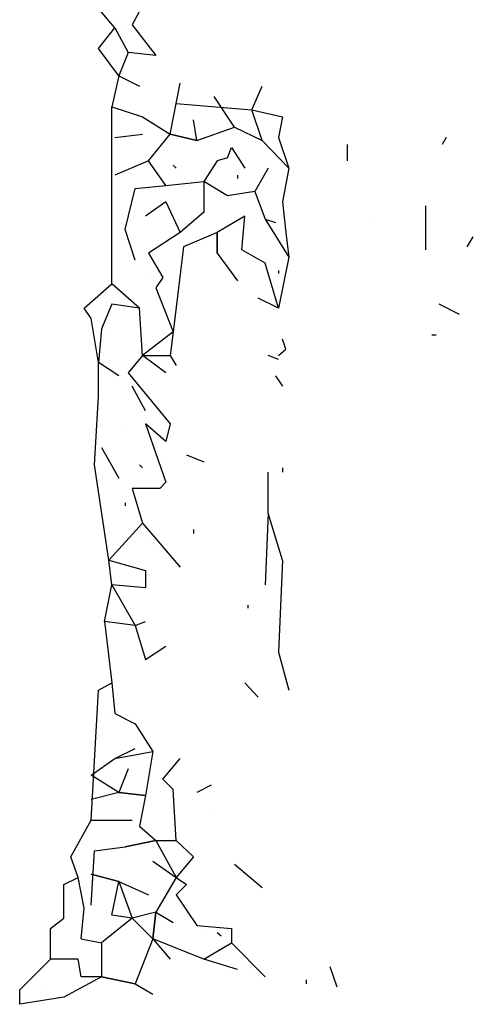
# Model space of a CAD drawing. Extents: x 0.09 to 3.89, y 0.21 to 4.75.
# Tile 1 of 6: x 1.9 to 2.34, y 0.21 to 1.17. Entities that reach past the tile are written whole.
import ezdxf

# ---------------------------------------------------------------- set-up
doc = ezdxf.new("R2010")
doc.units = 0
doc.header["$LTSCALE"] = 0.4
doc.header["$MEASUREMENT"] = 0
doc.layers.get('0').update_dxf_attribs({"color": 9, "linetype": 'CONTINUOUS'})

msp = doc.modelspace()

# ---------------------------------------------------------------- linework, layer by layer
for p, q in [((1.996, 1.16), (1.96, 1.203)), ((2.029, 1.193), (2.013, 1.163)), ((1.98, 1.14), (1.996, 1.16)), ((1.996, 1.16), (2.009, 1.136)), ((2.003, 1.163), (2.003, 1.163)), ((2.013, 1.163), (2.036, 1.133)), ((2, 1.113), (1.98, 1.14)), ((2.009, 1.136), (2, 1.113)), ((2.036, 1.133), (2.009, 1.136)), ((2, 1.113), (1.993, 1.083)), ((2, 1.113), (2.02, 1.103)), ((2.05, 1.056), (2.06, 1.106)), ((2.13, 1.08), (2.14, 1.103)), ((2.113, 1.063), (2.093, 1.093)), ((1.993, 0.91), (1.993, 1.083)), ((1.993, 1.083), (2.023, 1.073)), ((2.056, 1.086), (2.13, 1.08)), ((2.14, 1.05), (2.13, 1.08)), ((2.13, 1.08), (2.16, 1.073)), ((2.023, 1.073), (2.05, 1.056)), ((2.076, 1.05), (2.073, 1.07)), ((2.16, 1.073), (2.156, 1.053)), ((2.076, 1.05), (2.113, 1.063)), ((2.113, 1.063), (2.14, 1.05)), ((1.996, 1.053), (2.023, 1.056)), ((2.029, 1.03), (2.05, 1.056)), ((2.05, 1.056), (2.076, 1.05)), ((2.076, 1.05), (2.05, 1.056)), ((2.14, 1.05), (2.166, 1.023)), ((2.156, 1.053), (2.166, 1.023)), ((2.32, 1.053), (2.316, 1.046)), ((2.106, 1.033), (2.11, 1.043)), ((2.11, 1.043), (2.123, 1.023)), ((2.223, 1.046), (2.223, 1.03)), ((2.029, 1.03), (1.996, 1.016)), ((2.046, 1.006), (2.029, 1.03)), ((2.096, 1.03), (2.083, 1.01)), ((2.106, 1.033), (2.096, 1.03)), ((2.053, 1.026), (2.056, 1.023)), ((2.146, 1.023), (2.133, 1)), ((2.166, 1.023), (2.16, 0.99)), ((2.116, 1.016), (2.116, 1.013)), ((2.006, 0.963), (2.016, 1.003)), ((2.016, 1.003), (2.046, 1.006)), ((2.046, 1.006), (2.083, 1.01)), ((2.106, 0.996), (2.083, 1.01)), ((2.083, 1.01), (2.083, 0.98)), ((2.133, 1), (2.106, 0.996)), ((2.133, 1), (2.143, 0.973)), ((2.046, 0.99), (2.026, 0.976)), ((2.046, 0.99), (2.06, 0.96)), ((2.16, 0.99), (2.163, 0.96)), ((2.3, 0.943), (2.3, 0.986)), ((2.083, 0.98), (2.06, 0.96)), ((2.123, 0.976), (2.096, 0.96)), ((2.12, 0.943), (2.123, 0.976)), ((2.143, 0.973), (2.166, 0.936)), ((2.143, 0.973), (2.153, 0.97)), ((2.246, 0.976), (2.246, 0.976)), ((2.016, 0.933), (2.006, 0.963)), ((2.13, 0.97), (2.13, 0.97)), ((2.06, 0.96), (2.029, 0.94)), ((2.096, 0.96), (2.063, 0.946)), ((2.096, 0.94), (2.096, 0.96)), ((2.096, 0.96), (2.096, 0.94)), ((2.163, 0.96), (2.166, 0.936)), ((2.346, 0.956), (2.34, 0.946)), ((2.063, 0.946), (2.053, 0.863)), ((2.143, 0.93), (2.12, 0.943)), ((2.029, 0.94), (2.043, 0.916)), ((2.096, 0.94), (2.116, 0.913)), ((2.166, 0.936), (2.156, 0.886)), ((2.016, 0.933), (2.016, 0.933)), ((2.156, 0.886), (2.143, 0.93)), ((2.029, 0.92), (2.029, 0.92)), ((2.043, 0.916), (2.036, 0.906)), ((2.156, 0.923), (2.156, 0.92)), ((1.966, 0.886), (1.993, 0.91)), ((2.02, 0.886), (1.993, 0.91)), ((2.036, 0.906), (2.053, 0.863)), ((2.156, 0.886), (2.136, 0.896)), ((1.973, 0.876), (1.966, 0.886)), ((1.993, 0.89), (1.983, 0.866)), ((2.02, 0.886), (1.993, 0.89)), ((2.023, 0.84), (2.02, 0.886)), ((2.333, 0.88), (2.313, 0.89)), ((1.98, 0.833), (1.973, 0.876)), ((1.983, 0.866), (1.98, 0.833)), ((1.993, 0.86), (1.993, 0.86)), ((2.053, 0.863), (2.023, 0.84)), ((2.053, 0.863), (2.05, 0.84)), ((2.306, 0.86), (2.31, 0.86)), ((2.163, 0.846), (2.16, 0.856)), ((2.023, 0.84), (2.009, 0.823)), ((2.046, 0.823), (2.023, 0.84)), ((2.023, 0.84), (2.05, 0.84)), ((2.05, 0.84), (2.056, 0.83)), ((2.156, 0.836), (2.146, 0.84)), ((2.156, 0.84), (2.163, 0.846)), ((1.98, 0.8), (1.98, 0.833)), ((2, 0.82), (1.98, 0.833)), ((2.009, 0.823), (2.05, 0.773)), ((2.153, 0.82), (2.16, 0.81)), ((2.026, 0.786), (2.013, 0.81)), ((1.976, 0.733), (1.98, 0.8)), ((2.046, 0.756), (2.026, 0.773)), ((2.026, 0.773), (2.046, 0.716)), ((2.05, 0.773), (2.046, 0.756)), ((2.006, 0.766), (2.006, 0.766)), ((1.983, 0.75), (2, 0.72)), ((2.066, 0.743), (2.083, 0.736)), ((1.99, 0.64), (1.976, 0.733)), ((2.02, 0.733), (2.023, 0.73)), ((2.146, 0.686), (2.146, 0.726)), ((2.16, 0.73), (2.16, 0.726)), ((2.046, 0.716), (2.04, 0.71)), ((2.04, 0.71), (2.013, 0.71)), ((2.013, 0.71), (2.023, 0.676)), ((2.006, 0.696), (2.006, 0.693)), ((2.146, 0.686), (2.143, 0.616)), ((2.16, 0.64), (2.146, 0.686)), ((2.023, 0.676), (1.99, 0.64)), ((2.023, 0.676), (2.06, 0.633)), ((2.073, 0.67), (2.073, 0.666)), ((2.029, 0.66), (2.029, 0.66)), ((1.993, 0.616), (1.99, 0.64)), ((1.99, 0.64), (2.026, 0.63)), ((2.16, 0.64), (2.156, 0.55)), ((2.026, 0.63), (2.026, 0.613)), ((1.986, 0.58), (1.993, 0.616)), ((2.026, 0.613), (1.993, 0.616)), ((1.993, 0.616), (2.016, 0.576)), ((2.126, 0.596), (2.126, 0.593)), ((2.016, 0.576), (1.986, 0.58)), ((1.986, 0.58), (1.993, 0.52)), ((2.016, 0.576), (2.026, 0.58)), ((2.016, 0.576), (2.026, 0.543)), ((2.026, 0.543), (2.046, 0.556)), ((2.156, 0.55), (2.166, 0.513)), ((1.98, 0.513), (1.993, 0.52)), ((1.993, 0.52), (1.996, 0.49)), ((2.123, 0.52), (2.136, 0.506)), ((1.973, 0.386), (1.98, 0.513)), ((1.986, 0.486), (1.986, 0.486)), ((1.996, 0.49), (2.016, 0.48)), ((2.016, 0.48), (2.033, 0.453)), ((1.996, 0.446), (2.016, 0.456)), ((1.996, 0.446), (2.033, 0.453)), ((2.033, 0.453), (2.026, 0.41)), ((1.973, 0.43), (1.996, 0.446)), ((2.043, 0.426), (2.06, 0.446)), ((2.009, 0.436), (2, 0.413)), ((2, 0.413), (1.973, 0.43)), ((2.053, 0.416), (2.043, 0.426)), ((2.056, 0.366), (2.053, 0.416)), ((2.09, 0.42), (2.076, 0.413)), ((2, 0.413), (1.973, 0.406)), ((2, 0.413), (2.026, 0.41)), ((2.026, 0.41), (2, 0.413)), ((2.026, 0.41), (2.02, 0.38)), ((1.953, 0.35), (1.973, 0.386)), ((1.973, 0.386), (2.013, 0.386)), ((2.093, 0.39), (2.093, 0.39)), ((2.02, 0.38), (2.036, 0.366)), ((2.036, 0.366), (2.006, 0.36)), ((2.006, 0.36), (2.036, 0.366)), ((2.036, 0.366), (2.056, 0.33)), ((2.036, 0.366), (2.056, 0.366)), ((2.056, 0.366), (2.073, 0.35)), ((1.973, 0.303), (1.976, 0.356)), ((1.976, 0.356), (2.006, 0.36)), ((1.96, 0.33), (1.953, 0.35)), ((2.073, 0.35), (2.056, 0.33)), ((2.033, 0.346), (2.056, 0.33)), ((2.113, 0.343), (2.14, 0.32)), ((1.946, 0.323), (1.96, 0.33)), ((1.966, 0.3), (1.96, 0.33)), ((2, 0.326), (1.973, 0.333)), ((1.973, 0.333), (2, 0.326)), ((2.056, 0.33), (2.036, 0.296)), ((2.056, 0.33), (2.066, 0.323)), ((1.946, 0.29), (1.946, 0.323)), ((1.993, 0.293), (2, 0.326)), ((2, 0.326), (2.013, 0.29)), ((2, 0.326), (2.029, 0.313)), ((2.066, 0.323), (2.056, 0.313)), ((2.056, 0.313), (2.076, 0.283)), ((1.963, 0.27), (1.966, 0.3)), ((1.933, 0.28), (1.946, 0.29)), ((2.013, 0.29), (1.983, 0.266)), ((2.013, 0.29), (1.993, 0.293)), ((2.036, 0.296), (2.013, 0.29)), ((2.013, 0.29), (2.033, 0.27)), ((2.036, 0.296), (2.033, 0.27)), ((2.033, 0.27), (2.036, 0.296)), ((2.036, 0.296), (2.053, 0.286)), ((1.933, 0.25), (1.933, 0.28)), ((2.076, 0.283), (2.11, 0.28)), ((2.11, 0.28), (2.11, 0.266)), ((1.963, 0.27), (1.983, 0.266)), ((2.033, 0.27), (2.016, 0.226)), ((2.083, 0.25), (2.033, 0.27)), ((2.033, 0.27), (2.05, 0.25)), ((2.083, 0.273), (2.083, 0.273)), ((2.096, 0.276), (2.1, 0.273)), ((1.983, 0.266), (1.983, 0.233)), ((2.083, 0.25), (2.11, 0.266)), ((2.11, 0.266), (2.143, 0.233)), ((1.903, 0.22), (1.933, 0.25)), ((1.96, 0.25), (1.933, 0.25)), ((1.963, 0.233), (1.96, 0.25)), ((2.116, 0.24), (2.083, 0.25)), ((2.206, 0.243), (2.213, 0.223)), ((1.983, 0.233), (1.946, 0.213)), ((1.983, 0.233), (1.963, 0.233)), ((1.983, 0.233), (2.016, 0.226)), ((2.016, 0.226), (1.983, 0.233)), ((1.926, 0.223), (1.926, 0.223)), ((2.016, 0.226), (2.033, 0.216)), ((2.183, 0.23), (2.183, 0.226)), ((1.903, 0.206), (1.903, 0.22)), ((1.946, 0.213), (1.903, 0.206))]:
    msp.add_line(p, q)

doc.saveas('drawing.dxf')
